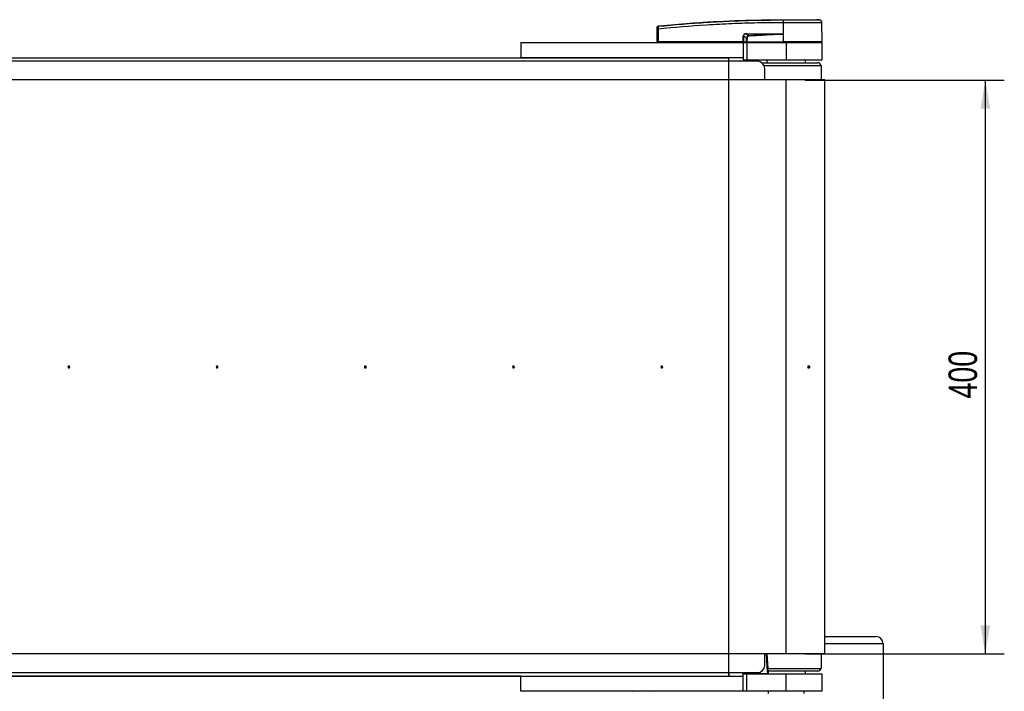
# Model space of a CAD drawing. Header units: millimetres. Extents: x 0 to 420, y 0 to 297.
# Tile 5 of 14: x 130 to 234, y 77 to 148. Entities that reach past the tile are written whole.
import ezdxf

# ---------------------------------------------------------------- set-up
doc = ezdxf.new("R2010")
doc.units = ezdxf.units.MM
doc.layers.add('QUOTE', color=174, linetype='Continuous')
doc.styles.add('SLDTEXTSTYLE3', font='TXT', dxfattribs={"width": 0.75})
doc.dimstyles.new('SLDDIMSTYLE0', dxfattribs={"dimtxt": 3, "dimasz": 3, "dimexe": 0, "dimexo": 0.0625, "dimgap": 0.75, "dimtad": 1, "dimlfac": 6.621921, "dimrnd": 1e-09, "dimzin": 12, "dimdsep": 46, "dimtxsty": 'SLDTEXTSTYLE3', "dimsah": 1, "dimcen": 0.09, "dimadec": 0, "dimazin": 3, "dimtfac": 1, "dimtdec": 3, "dimtofl": 0, "dimtmove": 0, "dimatfit": 3, "dimfxl": 0, "dimfrac": 2, "dimtolj": 1, "dimtzin": 12, "dimarcsym": 0})

# ---------------------------------------------------------------- blocks, each defined once
blk = doc.blocks.new('_D_2')
at = {"layer": 'QUOTE'}
for p, q in [((213.13, 141.78), (234.08, 141.78)), ((232.08, 141.78), (232.08, 81.38)), ((213.13, 81.38), (234.08, 81.38))]:
    blk.add_line(p, q, dxfattribs=at)
for points in [[(232.08, 141.78), (231.58, 138.78), (232.58, 138.78)], [(232.08, 81.38), (232.58, 84.38), (231.58, 84.38)]]:
    blk.add_solid(points, dxfattribs=at)
at = {"layer": 'QUOTE', "insert": (228.21, 108.26), "char_height": 3, "attachment_point": 1, "rotation": 90, "style": 'SLDTEXTSTYLE3'}
blk.add_mtext('400', dxfattribs=at)

msp = doc.modelspace()

# ---------------------------------------------------------------- linework, layer by layer
at = {"color": 7, "linetype": 'Continuous', "lineweight": 25}
for p, q in [((197.6589, 147.4577), (197.6588, 147.4577)), ((210.8117, 147.8079), (210.7872, 147.8079)), ((210.8117, 147.8079), (210.8102, 145.7855)), ((210.8119, 148.1262), (210.8121, 148.1262)), ((214.6143, 148.1055), (214.3517, 148.1262)), ((214.902, 145.7855), (214.8844, 147.8078)), ((197.5368, 145.7855), (197.5486, 147.1377)), ((197.6592, 147.1377), (197.6474, 145.7855)), ((206.605, 145.7855), (206.6074, 146.3951)), ((206.6356, 146.3951), (206.6332, 145.7855)), ((206.9542, 146.2295), (206.6356, 146.3951)), ((206.937, 146.6032), (207.2025, 146.4652)), ((210.4809, 146.6032), (206.937, 146.6032)), ((206.9389, 146.6423), (210.4828, 146.6423)), ((210.8022, 146.6241), (210.8022, 146.6157)), ((210.8022, 146.6157), (210.8095, 145.7855)), ((183.1898, 145.71), (183.1898, 144.1244)), ((183.1898, 145.71), (206.5969, 145.71)), ((197.5368, 145.7855), (197.6474, 145.7855)), ((197.6103, 145.7855), (197.6116, 145.71)), ((206.605, 145.7855), (197.6474, 145.7855)), ((197.653, 145.7855), (197.6531, 145.71)), ((206.5969, 145.71), (206.5969, 144.1244)), ((206.5969, 145.71), (206.9745, 145.71)), ((206.6332, 145.7855), (206.605, 145.7855)), ((206.6109, 145.7855), (206.611, 145.71)), ((206.6332, 145.7855), (206.9699, 145.7855)), ((206.6854, 145.7855), (206.6863, 145.71)), ((206.9745, 145.71), (206.9745, 143.8979)), ((206.9745, 145.71), (211.1274, 145.71)), ((206.9814, 145.7855), (210.8095, 145.7855)), ((207.0051, 145.7855), (207.0057, 145.71)), ((210.8102, 145.7855), (210.8095, 145.7855)), ((214.902, 145.7855), (210.8102, 145.7855)), ((210.8133, 145.7855), (210.8133, 145.71)), ((211.1274, 145.71), (211.1274, 143.8979)), ((211.1274, 145.71), (214.9027, 145.71)), ((214.8272, 145.71), (214.8285, 145.7855)), ((214.9027, 143.8979), (214.9027, 145.71)), ((88.0513, 144.1244), (183.1898, 144.1244)), ((206.5969, 144.1244), (183.1898, 144.1244)), ((205.0868, 143.7469), (205.0868, 144.1244)), ((206.5969, 144.1244), (206.5969, 143.8979)), ((208.1071, 143.7469), (63.134, 143.7469)), ((206.5969, 143.8979), (206.9745, 143.8979)), ((206.9745, 143.8979), (211.1274, 143.8979)), ((208.5601, 143.5958), (214.4497, 143.5958)), ((208.7991, 143.2938), (214.8272, 143.2938)), ((209.0887, 143.8979), (209.0887, 143.5958)), ((211.1274, 143.8979), (214.9027, 143.8979)), ((213.166, 143.5958), (213.166, 143.8979)), ((214.8344, 141.7837), (214.8272, 143.2938)), ((208.8621, 141.7837), (208.8621, 142.9918)), ((211.1274, 141.7837), (60.1138, 141.7837)), ((211.1274, 81.3782), (211.1274, 141.7837)), ((215.2047, 141.7837), (211.1274, 141.7837)), ((215.2047, 81.3782), (215.2047, 141.7837)), ((135.5583, 111.6433), (135.5451, 111.6565)), ((135.5451, 111.6565), (135.5451, 111.5055)), ((135.6961, 111.6565), (135.5451, 111.6565)), ((135.5583, 111.5187), (135.5451, 111.5055)), ((135.5451, 111.5055), (135.6961, 111.5055)), ((135.5583, 111.6433), (135.5583, 111.5187)), ((135.6829, 111.6433), (135.5583, 111.6433)), ((135.5583, 111.5187), (135.6829, 111.5187)), ((135.6829, 111.6433), (135.6961, 111.6565)), ((135.6829, 111.5187), (135.6829, 111.6433)), ((135.6829, 111.5187), (135.6961, 111.5055)), ((135.6961, 111.5055), (135.6961, 111.6565)), ((151.1605, 111.6433), (151.1472, 111.6565)), ((151.2983, 111.6565), (151.1472, 111.6565)), ((151.1472, 111.6565), (151.1472, 111.5055)), ((151.1605, 111.5187), (151.1472, 111.5055)), ((151.1472, 111.5055), (151.2983, 111.5055)), ((151.285, 111.6433), (151.1605, 111.6433)), ((151.1605, 111.6433), (151.1605, 111.5187)), ((151.1605, 111.5187), (151.285, 111.5187)), ((151.285, 111.6433), (151.2983, 111.6565)), ((151.285, 111.5187), (151.285, 111.6433)), ((151.285, 111.5187), (151.2983, 111.5055)), ((151.2983, 111.5055), (151.2983, 111.6565)), ((166.7626, 111.6433), (166.7494, 111.6565)), ((166.7494, 111.6565), (166.7494, 111.5055)), ((166.9005, 111.6565), (166.7494, 111.6565)), ((166.7626, 111.5187), (166.7494, 111.5055)), ((166.7494, 111.5055), (166.9005, 111.5055)), ((166.7626, 111.6433), (166.7626, 111.5187)), ((166.8872, 111.6433), (166.7626, 111.6433)), ((166.7626, 111.5187), (166.8872, 111.5187)), ((166.8872, 111.6433), (166.9005, 111.6565)), ((166.8872, 111.5187), (166.8872, 111.6433)), ((166.8872, 111.5187), (166.9005, 111.5055)), ((166.9005, 111.5055), (166.9005, 111.6565)), ((182.3648, 111.6433), (182.3516, 111.6565)), ((182.3516, 111.6565), (182.3516, 111.5055)), ((182.5026, 111.6565), (182.3516, 111.6565)), ((182.3648, 111.5187), (182.3516, 111.5055)), ((182.3516, 111.5055), (182.5026, 111.5055)), ((182.3648, 111.6433), (182.3648, 111.5187)), ((182.4894, 111.6433), (182.3648, 111.6433)), ((182.3648, 111.5187), (182.4894, 111.5187)), ((182.4894, 111.6433), (182.5026, 111.6565)), ((182.4894, 111.5187), (182.4894, 111.6433)), ((182.4894, 111.5187), (182.5026, 111.5055)), ((182.5026, 111.5055), (182.5026, 111.6565)), ((197.967, 111.6433), (197.9538, 111.6565)), ((197.9538, 111.6565), (197.9538, 111.5055)), ((198.1048, 111.6565), (197.9538, 111.6565)), ((197.967, 111.5187), (197.9538, 111.5055)), ((197.9538, 111.5055), (198.1048, 111.5055)), ((197.967, 111.6433), (197.967, 111.5187)), ((198.0916, 111.6433), (197.967, 111.6433)), ((197.967, 111.5187), (198.0916, 111.5187)), ((198.0916, 111.6433), (198.1048, 111.6565)), ((198.0916, 111.5187), (198.0916, 111.6433)), ((198.0916, 111.5187), (198.1048, 111.5055)), ((198.1048, 111.5055), (198.1048, 111.6565)), ((213.5131, 111.6433), (213.4153, 111.6565)), ((213.5387, 111.6565), (213.4153, 111.6565)), ((213.4153, 111.6565), (213.4153, 111.5055)), ((213.5131, 111.5187), (213.4153, 111.5055)), ((213.4153, 111.5055), (213.5387, 111.5055)), ((213.615, 111.6433), (213.5131, 111.6433)), ((213.5131, 111.6433), (213.5131, 111.5187)), ((213.5131, 111.5187), (213.615, 111.5187)), ((213.615, 111.6433), (213.5387, 111.6565)), ((213.615, 111.5187), (213.5387, 111.5055)), ((213.615, 111.5187), (213.615, 111.6433)), ((215.2047, 83.2199), (220.5657, 83.2199)), ((221.3208, 82.4648), (215.2047, 82.4648)), ((221.3208, 82.4648), (221.3208, 72.4677)), ((211.1274, 81.3782), (60.1138, 81.3782)), ((208.8621, 80.1701), (208.8621, 81.3782)), ((209.2547, 79.3447), (209.1249, 81.3782)), ((215.2047, 81.3782), (211.1274, 81.3782)), ((214.8272, 79.8681), (214.8344, 81.3782)), ((209.2106, 79.8681), (214.8272, 79.8681)), ((63.134, 79.4151), (208.1071, 79.4151)), ((183.1898, 79.0375), (88.0513, 79.0375)), ((183.1898, 77.4519), (183.1898, 79.0375)), ((183.1898, 79.0375), (206.5969, 79.0375)), ((205.0868, 79.4151), (205.0868, 79.0375)), ((206.4797, 79.3849), (205.0868, 79.3849)), ((206.4766, 79.4013), (206.4771, 79.4151)), ((206.5521, 79.3409), (206.5534, 79.4151)), ((206.553, 79.328), (206.5536, 79.3245)), ((206.5969, 79.0375), (206.5969, 79.2641)), ((206.9745, 79.2641), (206.5969, 79.2641)), ((206.5969, 77.4519), (206.5969, 79.0375)), ((206.6289, 79.4151), (206.6276, 79.3409)), ((206.6276, 79.3409), (209.1764, 79.3409)), ((206.6276, 79.3409), (206.6276, 79.2641)), ((206.9745, 77.4519), (206.9745, 79.2641)), ((211.1274, 79.2641), (206.9745, 79.2641)), ((209.1764, 79.3409), (209.1764, 79.2641)), ((214.4497, 79.5661), (209.2364, 79.5661)), ((211.1274, 77.4519), (211.1274, 79.2641)), ((214.9027, 79.2641), (211.1274, 79.2641)), ((213.166, 79.2641), (213.166, 79.5661)), ((214.9027, 77.4519), (214.9027, 79.2641)), ((206.5969, 77.4519), (183.1898, 77.4519)), ((206.9745, 77.4519), (206.5969, 77.4519)), ((211.1274, 77.4519), (206.9745, 77.4519)), ((209.2397, 77.4519), (209.2397, 77.2246)), ((214.9027, 77.4519), (211.1274, 77.4519)), ((213.015, 77.2246), (213.015, 77.4519))]:
    msp.add_line(p, q, dxfattribs=at)
at = {"color": 7, "linetype": 'Continuous'}
for p, q in [((66.1543, 144.1244), (205.0868, 144.1244)), ((205.0868, 79.0375), (205.0868, 144.1244)), ((66.1543, 79.0375), (205.0868, 79.0375))]:
    msp.add_line(p, q, dxfattribs=at)
at = {"color": 7, "linetype": 'Continuous', "lineweight": 25, "flags": 128}
msp.add_lwpolyline([(210.4809, 146.6032), (210.6608, 146.6102), (210.8022, 146.6157)], dxfattribs=at)
at = {"color": 7, "linetype": 'Continuous', "lineweight": 25}
for centre, radius, start, end in [((197.6706, 147.3148), 0.1204, 96.104195, 179.384141), ((211.9216, 147.8717), 1.1362, 168.120168, 183.219012), ((216.9363, 147.4072), 6.1662, 173.303191, 173.496611), ((211.9462, 147.8709), 1.1363, 168.081743, 183.180073), ((214.5824, 147.8051), 0.302, 0.500011, 83.923128), ((197.6039, 143.7945), 3.3437, 89.051899, 90.948101), ((206.6215, 150.2415), 3.8463, 269.78976, 270.21024), ((206.626, 146.6382), 0.3129, 353.585658, 0.74759), ((102.899, 141.4241), 104.4252, 2.731259, 2.766996), ((210.1699, 146.6382), 0.3129, 353.585658, 0.74759), ((208.1071, 142.9918), 0.7551, 0, 90), ((214.4497, 143.2938), 0.302, 360, 90), ((220.5657, 82.4648), 0.7551, 0, 90), ((208.1071, 80.1701), 0.7551, 270, 0), ((214.4497, 79.8681), 0.302, 270, 0), ((206.4836, 79.3326), 0.0691, 6.924501, 95.747368), ((206.4797, 79.3094), 0.0755, 11.536959, 90), ((206.5899, 78.2591), 1.0825, 88.001617, 91.998383), ((206.6276, 79.3396), 0.0755, 179, 270), ((209.1764, 79.3396), 0.0755, 270, 3.721687), ((209.2594, 78.3899), 0.9545, 90.458341, 94.987292), ((195.0298, 77.4217), 0.0302, 90, 177), ((197.0335, 77.4217), 0.0302, 3, 90)]:
    msp.add_arc(centre, radius, start, end, dxfattribs=at)
for centre, major_axis, ratio, start_param, end_param in [((207.1432, 146.2412), (0.5135, -0.2526), 0.60672542, 2.25200573, 3.42889257), ((207.1394, 146.2416), (0.4858, -0.2404), 0.5569608, 2.25321842, 3.43010526), ((207.3276, 146.1438), (0.346, -0.1841), 0.77058227, 2.30113884, 3.47802567), ((207.3276, 146.1444), (0.302, -0.1596), 0.66301777, 2.29905058, 3.47593741)]:
    msp.add_ellipse(centre, major_axis=major_axis, ratio=ratio, start_param=start_param, end_param=end_param, dxfattribs=at)
for points, knots in [([(197.5486, 147.1377), (197.5487, 147.1449), (197.5489, 147.1723), (197.5493, 147.2187), (197.5497, 147.2681), (197.55, 147.3042), (197.5501, 147.3121), (197.5501, 147.3161)], [0, 0, 0, 0, 0.08210774, 0.31165455, 0.54070711, 0.77036972, 1, 1, 1, 1]), ([(197.5501, 147.3161), (197.5502, 147.3248), (197.5503, 147.3366), (197.5503, 147.3382), (197.5503, 147.3386)], [0, 0, 0, 0, 0.73657409, 1, 1, 1, 1]), ([(197.5503, 147.3386), (197.5505, 147.3428), (197.5512, 147.3607), (197.5606, 147.3916), (197.5848, 147.4251), (197.6187, 147.4495), (197.6454, 147.455), (197.6588, 147.4577)], [0, 0, 0, 0, 0.07160669, 0.30681144, 0.53787451, 0.76893725, 1, 1, 1, 1]), ([(197.6578, 147.4345), (197.6569, 147.4279), (197.6552, 147.4145), (197.6545, 147.3544), (197.6554, 147.2722), (197.6573, 147.1951), (197.6588, 147.1497), (197.6592, 147.1377)], [0, 0, 0, 0, 0.22968814, 0.45959689, 0.68877935, 0.91808895, 1, 1, 1, 1]), ([(197.6578, 147.4345), (199.3583, 147.5897), (201.9502, 147.8263), (205.4427, 148.0002), (208.1267, 148.0924), (209.9132, 148.0923), (210.8097, 148.1056), (210.8097, 148.1056)], [0, 0, 0, 0, 0.38876695, 0.59252789, 0.79628932, 0.99999932, 1, 1, 1, 1]), ([(197.6588, 147.4577), (197.6587, 147.4573), (197.6584, 147.4556), (197.658, 147.4435), (197.6578, 147.4345)], [0, 0, 0, 0, 0.26388418, 1, 1, 1, 1]), ([(197.6589, 147.4577), (197.7096, 147.4629), (198.0227, 147.4946), (199.3963, 147.6287), (202.2186, 147.8593), (206.2905, 148.0808), (209.3042, 148.1111), (210.8119, 148.1262)], [0, 0, 0, 0, 0.01170126, 0.07220884, 0.31419353, 0.65688711, 1, 1, 1, 1]), ([(210.7872, 147.8079), (209.8947, 147.8023), (208.1096, 147.7912), (205.4328, 147.7038), (201.946, 147.5286), (199.3579, 147.2926), (197.6592, 147.1377)], [0, 0, 0, 0, 0.20362021, 0.40724063, 0.61094774, 1, 1, 1, 1]), ([(210.8097, 148.1056), (210.8097, 148.1056), (210.818, 148.1056), (210.8262, 148.1056), (210.8344, 148.1056)], [0, 0, 0, 0, 0.00036549, 1, 1, 1, 1]), ([(214.8844, 147.8078), (214.8744, 147.8078), (214.854, 147.8079), (214.6902, 147.8079), (214.431, 147.8077), (214.0788, 147.8078), (213.6398, 147.8079), (213.1335, 147.8077), (212.5655, 147.8079), (211.9804, 147.8078), (211.3879, 147.8078), (211.0053, 147.8078), (210.8117, 147.8079)], [0, 0, 0, 0, 0.10046502, 0.203843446, 0.304309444, 0.407688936, 0.508155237, 0.611534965, 0.712002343, 0.815383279, 0.906610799, 1, 1, 1, 1]), ([(210.8121, 148.1262), (211.0363, 148.1262), (211.4854, 148.1262), (212.1469, 148.1262), (212.7619, 148.1262), (213.3086, 148.1262), (213.759, 148.1262), (214.095, 148.1262), (214.3121, 148.1262), (214.3385, 148.1262), (214.3517, 148.1262)], [0, 0, 0, 0, 0.12488045, 0.25013958, 0.37464939, 0.49981249, 0.62476421, 0.74955772, 0.87492377, 1, 1, 1, 1]), ([(210.8344, 148.1056), (211.012, 148.1055), (211.367, 148.1055), (211.9144, 148.1055), (212.4592, 148.1055), (212.9848, 148.1054), (213.4566, 148.1055), (213.8634, 148.1055), (214.1916, 148.1055), (214.4325, 148.1056), (214.5851, 148.1054), (214.6046, 148.1055), (214.6143, 148.1055)], [0, 0, 0, 0, 0.09230362, 0.18460708, 0.28653845, 0.3884688, 0.49039805, 0.59232883, 0.69424704, 0.79616636, 0.8980845, 1, 1, 1, 1]), ([(206.9542, 146.2295), (206.963, 146.2296), (206.9788, 146.2296), (206.9988, 146.2296), (207.0076, 146.2295)], [0, 0, 0, 0, 0.56, 1, 1, 1, 1]), ([(206.9699, 145.7855), (206.965, 145.8684), (206.9564, 146.0161), (206.9548, 146.1644), (206.9542, 146.2295)], [0, 0, 0, 0, 0.56058603, 1, 1, 1, 1]), ([(207.0076, 146.2295), (207.0052, 146.1466), (207.0011, 145.9983), (206.9875, 145.8506), (206.9814, 145.7855)], [0, 0, 0, 0, 0.55939227, 1, 1, 1, 1]), ([(207.2025, 146.4652), (207.8143, 146.4929), (208.9071, 146.5422), (210, 146.5846), (210.4809, 146.6032)], [0, 0, 0, 0, 0.55997408, 1, 1, 1, 1]), ([(210.8022, 146.6157), (210.1311, 146.5709), (208.9327, 146.4909), (207.7333, 146.4279), (207.2056, 146.4002)], [0, 0, 0, 0, 0.56002694, 1, 1, 1, 1]), ([(210.4828, 146.6423), (210.5137, 146.642), (210.6051, 146.6411), (210.7126, 146.6414), (210.7871, 146.627), (210.8022, 146.6241)], [0, 0, 0, 0, 0.289267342, 0.85682964, 1, 1, 1, 1]), ([(206.9699, 145.7855), (206.9709, 145.7855), (206.9734, 145.7855), (206.9775, 145.7855), (206.9804, 145.7855), (206.9814, 145.7855)], [0, 0, 0, 0, 0.31939567, 0.74819126, 1, 1, 1, 1]), ([(209.1764, 79.3409), (209.1492, 79.7617), (209.1055, 80.4408), (209.0642, 81.12), (209.0485, 81.3782)], [0, 0, 0, 0, 0.61978094, 1, 1, 1, 1]), ([(206.4797, 79.3849), (206.4792, 79.3856), (206.4782, 79.3871), (206.4772, 79.3966), (206.4766, 79.4013)], [0, 0, 0, 0, 0.50006029, 1, 1, 1, 1])]:
    msp.add_open_spline(points, degree=3, knots=knots, dxfattribs=at)

# ---------------------------------------------------------------- dimensions: what is measured, and where the dimension line sits
at = {"layer": 'QUOTE'}
dim = msp.add_linear_dim(base=(229.6979, 81.3782), p1=(211.1274, 141.7837), p2=(211.1274, 81.3782), angle=90, dimstyle='SLDDIMSTYLE0', dxfattribs=at)
dim.commit()
dim.dimension.update_dxf_attribs({"geometry": '_D_2', "text_midpoint": (229.6979, 111.581), "dimtype": 160})

doc.saveas('drawing.dxf')
